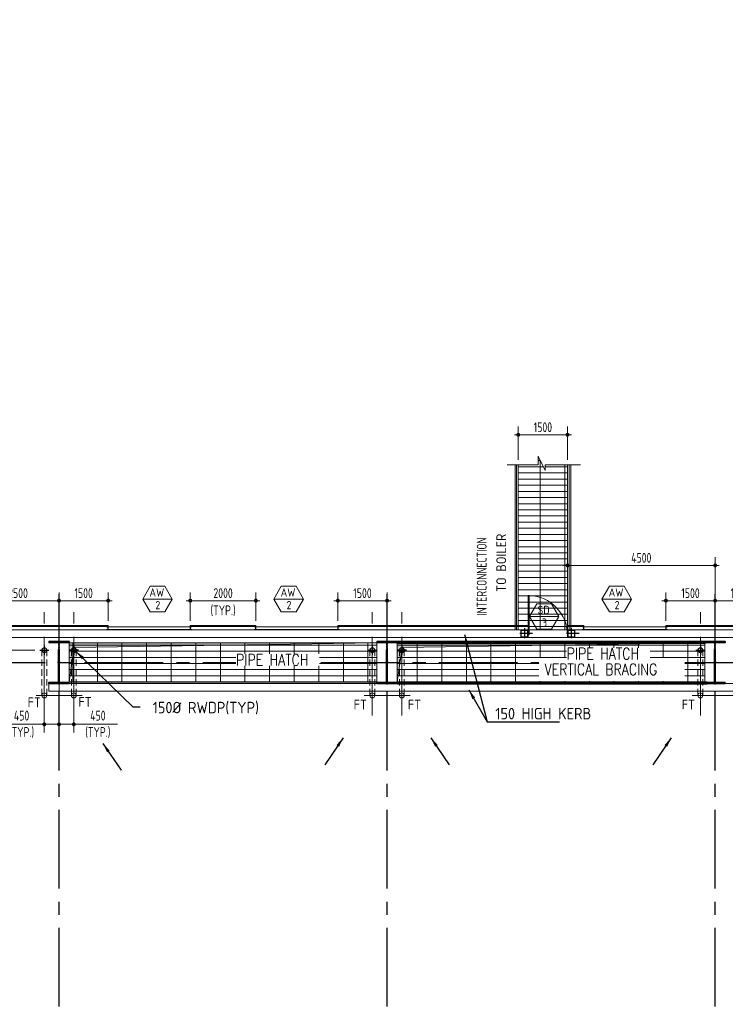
# Model space of a CAD drawing. Extents: x -287416 to 4934791, y -504132 to 1826789.
# Tile 161 of 256: x 473134 to 494643, y 190417 to 220451. Entities that reach past the tile are written whole.
import ezdxf
from ezdxf.enums import TextEntityAlignment as Align

# ---------------------------------------------------------------- set-up
doc = ezdxf.new("R2010")
doc.units = 0
doc.header["$LTSCALE"] = 800
doc.header["$MEASUREMENT"] = 0
for name, pattern in [('CENTER', [2, 1.25, -0.25, 0.25, -0.25]), ('CENTER2', [1.125, 0.75, -0.125, 0.125, -0.125]), ('DASHDOT', [1, 0.5, -0.25, 0, -0.25]), ('HIDDEN', [0.375, 0.25, -0.125])]:
    doc.linetypes.add(name, pattern=pattern)
doc.layers.get('0').update_dxf_attribs({"linetype": 'CONTINUOUS'})
doc.layers.get('DEFPOINTS').update_dxf_attribs({"linetype": 'CONTINUOUS'})
for name, color, linetype, lineweight in [('2CON', 1, 'CONTINUOUS', 13), ('2MM', 2, 'CONTINUOUS', 13), ('A-REMOVABLE GRATING', 252, 'CONTINUOUS', 9), ('A-WIN TAG', 3, 'CONTINUOUS', 13), ('CL LINE', 253, 'CONTINUOUS', 13), ('CLAD-1', 3, 'CONTINUOUS', 15), ('CONCRETE', 4, 'CONTINUOUS', 15), ('D', 2, 'CONTINUOUS', 15), ('DIM', 4, 'CONTINUOUS', 15), ('DOOR', 235, 'CONTINUOUS', 13), ('HANDRAIL', 3, 'CONTINUOUS', 15), ('LEADER', 4, 'CONTINUOUS', 15), ('PIPE OPENING HATCH', 7, 'CONTINUOUS', 13), ('STEEL', 6, 'CONTINUOUS', 15), ('STEEL-PLATFORMS', 42, 'CONTINUOUS', 15), ('T', 3, 'CONTINUOUS', 15), ('TEXT', 3, 'CONTINUOUS', 15), ('WIN', 31, 'CONTINUOUS', 13)]:
    doc.layers.add(name, color=color, linetype=linetype, lineweight=lineweight)
for name, color, linetype in [('CL', 2, 'CENTER2'), ('COL', 1, 'CENTER'), ('GRID', 8, 'CENTER'), ('RAINWATER', 2, 'CONTINUOUS'), ('STR', 2, 'CONTINUOUS')]:
    doc.layers.add(name, color=color, linetype=linetype)
doc.styles.add('nik', font='isocp.shx')
doc.styles.add('ROMANC', font='romanc')
doc.styles.add('ROMANS', font='ISO9.shx', dxfattribs={"width": 0.8})
doc.styles.add('S3', font='ROMANS1.SHX', dxfattribs={"width": 0.8})
doc.styles.get("Standard").update_dxf_attribs({"font": 'ISO9'})
doc.styles.add('VER', font='ISO9.SHX')
doc.linetypes.add('FENCELINE1', pattern='A,0.25,-0.1,[133,ltypeshp.shx,S=0.1,R=0,X=-0.1,Y=0],-0.1,1', length=1.45)
doc.dimstyles.new('barka INTERNAL DIM', dxfattribs={"dimscale": 100, "dimtxt": 3, "dimasz": 1.2, "dimexe": 2.5, "dimexo": 1.5, "dimgap": 0.8, "dimtad": 1, "dimdsep": 46, "dimtxsty": 'ROMANS', "dimblk": 'DDOT1', "dimcen": 0, "dimclrd": 256, "dimclre": 256, "dimclrt": 2, "dimadec": 0, "dimazin": 2, "dimtp": 0.1, "dimtm": 0.1, "dimtfac": 0.71, "dimtmove": 2, "dimatfit": 3, "dimlwd": -1, "dimlwe": -1, "dimarcsym": 0})
doc.dimstyles.get("Standard").update_dxf_attribs({"dimtxt": 0.18, "dimasz": 0.18, "dimexe": 0.18, "dimexo": 0.0625, "dimgap": 0.09, "dimtad": 0, "dimtih": 1, "dimtoh": 1, "dimdec": 4, "dimzin": 0, "dimdsep": 46, "dimtxsty": 'Standard', "dimcen": 0.09, "dimadec": 0, "dimazin": 0, "dimtfac": 1, "dimtdec": 4, "dimtofl": 0, "dimtmove": 0, "dimatfit": 3, "dimfxl": 1, "dimtolj": 1, "dimtzin": 0, "dimarcsym": 0})

# ---------------------------------------------------------------- blocks, each defined once
blk = doc.blocks.new('A$C14326149')
at = {"layer": 'COL'}
h = blk.add_hatch(dxfattribs=at)
h.set_pattern_fill('ANSI31', color=256, scale=100, style=0)
h.paths.add_polyline_path([(310, 640), (0, 640), (0, 600), (310, 600)])
h.paths.add_polyline_path([(0, 600), (0, 640), (-310, 640), (-310, 600)])
h.paths.add_polyline_path([(0, -640), (0, -600), (-310, -600), (-310, -640)])
h.paths.add_polyline_path([(0, -600), (0, -640), (310, -640), (310, -600)])
h.paths.add_polyline_path([(-16, 0), (0, 0), (0, 600), (-16, 600)])
h.paths.add_polyline_path([(0, 0), (16, 0), (16, 600), (0, 600)])
h.paths.add_polyline_path([(16, 0), (0, 0), (0, -600), (16, -600)])
h.paths.add_polyline_path([(-16, -600), (0, -600), (0, 0), (-16, 0)])
for p, q in [((310, 640), (-310, 640)), ((-310, 640), (-310, 600)), ((310, 640), (310, 600)), ((310, 600), (-310, 600)), ((-16, -600), (-16, 600)), ((16, -600), (16, 600)), ((-310, -600), (310, -600)), ((-310, -640), (-310, -600)), ((310, -640), (310, -600)), ((-310, -640), (310, -640))]:
    blk.add_line(p, q, dxfattribs=at)
at = {"layer": 'COL', "color": 2}
for p, q in [((0, -672), (0, 672)), ((44, 0), (-44, 0))]:
    blk.add_line(p, q, dxfattribs=at)
blk = doc.blocks.new('DDOT1')
blk.add_line((-1, 0), (1, 0))
at = {"const_width": 0.5}
blk.add_lwpolyline([(-0.25, 0, 1), (0.25, 0, 1)], format="xyb", close=True, dxfattribs=at)
blk = doc.blocks.new('*D110')
at = {"layer": 'DEFPOINTS', "color": 0, "transparency": 16777216}
for p in [(494333, 203806), (489833, 202572), (494333, 201689)]:
    blk.add_point(p, dxfattribs=at)
at = {"layer": 'DIM', "transparency": 16777216}
for p, q in [((489833, 202722), (489833, 204056)), ((494333, 201839), (494333, 204056)), ((489953, 203806), (494213, 203806))]:
    blk.add_line(p, q, dxfattribs=at)
at = {"layer": 'DIM', "transparency": 16777216, "xscale": 119.9999999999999, "yscale": 119.9999999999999, "zscale": 119.9999999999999, "rotation": 180}
blk.add_blockref('DDOT1', (489833, 203806), dxfattribs=at)
at = {"layer": 'DIM', "transparency": 16777216, "xscale": 119.9999999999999, "yscale": 119.9999999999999, "zscale": 119.9999999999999}
blk.add_blockref('DDOT1', (494333, 203806), dxfattribs=at)
at = {"layer": 'DIM', "color": 2, "transparency": 16777216, "insert": (492083, 204036), "char_height": 300, "attachment_point": 5, "style": 'ROMANS'}
blk.add_mtext('4500', dxfattribs=at)
blk = doc.blocks.new('SERVICE BUILDING-ARCH$0$dd1')
at = {"layer": 'DOOR'}
blk.add_lwpolyline([(-1000, 975), (0, 975), (0, 1000), (-1000, 1000)], close=True, dxfattribs=at)
blk.add_arc((13, 1014), 1014, 182.2093, 269.2412, dxfattribs=at)
blk = doc.blocks.new('*D377')
at = {"layer": 'DEFPOINTS', "color": 0, "transparency": 16777216}
for p in [(473883, 201050), (474333, 200670), (474333, 198957)]:
    blk.add_point(p, dxfattribs=at)
at = {"layer": 'DIM', "transparency": 16777216}
for p, q in [((473883, 200900), (473883, 198707)), ((474333, 200520), (474333, 198707)), ((474003, 198957), (474213, 198957)), ((474333, 198957), (476111, 198957))]:
    blk.add_line(p, q, dxfattribs=at)
at = {"layer": 'DIM', "transparency": 16777216, "xscale": 119.9999999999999, "yscale": 119.9999999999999, "zscale": 119.9999999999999, "rotation": 180}
blk.add_blockref('DDOT1', (473883, 198957), dxfattribs=at)
at = {"layer": 'DIM', "transparency": 16777216, "xscale": 119.9999999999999, "yscale": 119.9999999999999, "zscale": 119.9999999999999}
blk.add_blockref('DDOT1', (474333, 198957), dxfattribs=at)
at = {"layer": 'DIM', "color": 2, "transparency": 16777216, "insert": (475517, 198957), "char_height": 300, "attachment_point": 5, "style": 'ROMANS'}
blk.add_mtext('450\\P(TYP.)', dxfattribs=at)
blk = doc.blocks.new('*D378')
at = {"layer": 'DEFPOINTS', "color": 0, "transparency": 16777216}
for p in [(474783, 201050), (474333, 200670), (474333, 198957)]:
    blk.add_point(p, dxfattribs=at)
at = {"layer": 'DIM', "transparency": 16777216}
for p, q in [((474783, 200900), (474783, 198707)), ((474333, 200520), (474333, 198707)), ((474333, 198957), (472597, 198957)), ((474663, 198957), (474453, 198957))]:
    blk.add_line(p, q, dxfattribs=at)
at = {"layer": 'DIM', "transparency": 16777216, "xscale": 119.9999999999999, "yscale": 119.9999999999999, "zscale": 119.9999999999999, "rotation": 180}
blk.add_blockref('DDOT1', (474333, 198957), dxfattribs=at)
at = {"layer": 'DIM', "transparency": 16777216, "xscale": 119.9999999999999, "yscale": 119.9999999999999, "zscale": 119.9999999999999}
blk.add_blockref('DDOT1', (474783, 198957), dxfattribs=at)
at = {"layer": 'DIM', "color": 2, "transparency": 16777216, "insert": (473191, 198957), "char_height": 300, "attachment_point": 5, "style": 'ROMANS'}
blk.add_mtext('450\\P(TYP.)', dxfattribs=at)
blk = doc.blocks.new('*D379')
at = {"layer": 'DEFPOINTS', "color": 0, "transparency": 16777216}
for p in [(473743, 201219), (472036, 200839), (473743, 200839)]:
    blk.add_point(p, dxfattribs=at)
at = {"layer": 'DIM', "transparency": 16777216}
for p, q in [((472036, 201339), (472036, 201459)), ((473593, 201219), (471786, 201219)), ((472036, 201219), (472036, 200839)), ((473593, 200839), (471786, 200839)), ((472036, 200719), (472036, 199325))]:
    blk.add_line(p, q, dxfattribs=at)
at = {"layer": 'DIM', "transparency": 16777216, "xscale": 119.9999999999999, "yscale": 119.9999999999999, "zscale": 119.9999999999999}
for p, rotation in [((472036, 201219), 270), ((472036, 200839), 90)]:
    blk.add_blockref('DDOT1', p, dxfattribs=dict(at, rotation=rotation))
at = {"layer": 'DIM', "color": 2, "transparency": 16777216, "insert": (472036, 199919), "char_height": 300, "attachment_point": 5, "rotation": 90, "style": 'ROMANS'}
blk.add_mtext('380\\P(TYP.)', dxfattribs=at)
blk = doc.blocks.new('clad supp')
at = {"layer": 'STEEL'}
for p, q in [((50, 100), (0, 100)), ((0, 100), (0, 0)), ((0, 0), (50, 0))]:
    blk.add_line(p, q, dxfattribs=at)
blk.add_lwpolyline([(50, 0), (50, 9, 0.397434), (48, 11), (12, 15, -0.397434), (10, 17), (10, 83, -0.397434), (12, 85), (48, 89, 0.397434), (50, 91), (50, 100)], format="xyb", dxfattribs=at)
blk = doc.blocks.new('*D406')
at = {"layer": 'DEFPOINTS', "color": 0, "transparency": 16777216}
for p in [(471833, 202729), (471833, 201967), (474333, 201967)]:
    blk.add_point(p, dxfattribs=at)
at = {"layer": 'DIM', "transparency": 16777216}
for p, q in [((471833, 202117), (471833, 202979)), ((474333, 202117), (474333, 202979)), ((474213, 202729), (471953, 202729))]:
    blk.add_line(p, q, dxfattribs=at)
at = {"layer": 'DIM', "transparency": 16777216, "xscale": 119.9999999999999, "yscale": 119.9999999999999, "zscale": 119.9999999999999, "rotation": 180}
blk.add_blockref('DDOT1', (471833, 202729), dxfattribs=at)
at = {"layer": 'DIM', "transparency": 16777216, "xscale": 119.9999999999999, "yscale": 119.9999999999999, "zscale": 119.9999999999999}
blk.add_blockref('DDOT1', (474333, 202729), dxfattribs=at)
at = {"layer": 'DIM', "color": 2, "transparency": 16777216, "insert": (473083, 202959), "char_height": 300, "attachment_point": 5, "style": 'ROMANS'}
blk.add_mtext('2500', dxfattribs=at)
blk = doc.blocks.new('*D407')
at = {"layer": 'DEFPOINTS', "color": 0, "transparency": 16777216}
for p in [(475833, 202729), (474333, 201967), (475833, 201967)]:
    blk.add_point(p, dxfattribs=at)
at = {"layer": 'DIM', "transparency": 16777216}
for p, q in [((474333, 202117), (474333, 202979)), ((475833, 202117), (475833, 202979)), ((474453, 202729), (475713, 202729))]:
    blk.add_line(p, q, dxfattribs=at)
at = {"layer": 'DIM', "transparency": 16777216, "xscale": 119.9999999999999, "yscale": 119.9999999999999, "zscale": 119.9999999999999, "rotation": 180}
blk.add_blockref('DDOT1', (474333, 202729), dxfattribs=at)
at = {"layer": 'DIM', "transparency": 16777216, "xscale": 119.9999999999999, "yscale": 119.9999999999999, "zscale": 119.9999999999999}
blk.add_blockref('DDOT1', (475833, 202729), dxfattribs=at)
at = {"layer": 'DIM', "color": 2, "transparency": 16777216, "insert": (475083, 202959), "char_height": 300, "attachment_point": 5, "style": 'ROMANS'}
blk.add_mtext('1500', dxfattribs=at)
blk = doc.blocks.new('*D408')
at = {"layer": 'DEFPOINTS', "color": 0, "transparency": 16777216}
for p in [(484333, 202729), (482833, 201967), (484333, 201967)]:
    blk.add_point(p, dxfattribs=at)
at = {"layer": 'DIM', "transparency": 16777216}
for p, q in [((482833, 202117), (482833, 202979)), ((484333, 202117), (484333, 202979)), ((482953, 202729), (484213, 202729))]:
    blk.add_line(p, q, dxfattribs=at)
at = {"layer": 'DIM', "transparency": 16777216, "xscale": 119.9999999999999, "yscale": 119.9999999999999, "zscale": 119.9999999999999, "rotation": 180}
blk.add_blockref('DDOT1', (482833, 202729), dxfattribs=at)
at = {"layer": 'DIM', "transparency": 16777216, "xscale": 119.9999999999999, "yscale": 119.9999999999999, "zscale": 119.9999999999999}
blk.add_blockref('DDOT1', (484333, 202729), dxfattribs=at)
at = {"layer": 'DIM', "color": 2, "transparency": 16777216, "insert": (483583, 202959), "char_height": 300, "attachment_point": 5, "style": 'ROMANS'}
blk.add_mtext('1500', dxfattribs=at)
blk = doc.blocks.new('*D409')
at = {"layer": 'DEFPOINTS', "color": 0, "transparency": 16777216}
for p in [(494333, 202729), (492833, 201967), (494333, 201939)]:
    blk.add_point(p, dxfattribs=at)
at = {"layer": 'DIM', "transparency": 16777216}
for p, q in [((492833, 202117), (492833, 202979)), ((494333, 202089), (494333, 202979)), ((492953, 202729), (494213, 202729))]:
    blk.add_line(p, q, dxfattribs=at)
at = {"layer": 'DIM', "transparency": 16777216, "xscale": 119.9999999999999, "yscale": 119.9999999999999, "zscale": 119.9999999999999, "rotation": 180}
blk.add_blockref('DDOT1', (492833, 202729), dxfattribs=at)
at = {"layer": 'DIM', "transparency": 16777216, "xscale": 119.9999999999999, "yscale": 119.9999999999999, "zscale": 119.9999999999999}
blk.add_blockref('DDOT1', (494333, 202729), dxfattribs=at)
at = {"layer": 'DIM', "color": 2, "transparency": 16777216, "insert": (493583, 202959), "char_height": 300, "attachment_point": 5, "style": 'ROMANS'}
blk.add_mtext('1500', dxfattribs=at)
blk = doc.blocks.new('*D416')
at = {"layer": 'DEFPOINTS', "color": 0, "transparency": 16777216}
for p in [(494333, 202729), (494333, 201939), (495833, 201967)]:
    blk.add_point(p, dxfattribs=at)
at = {"layer": 'DIM', "transparency": 16777216}
for p, q in [((494333, 202089), (494333, 202979)), ((495833, 202117), (495833, 202979)), ((495713, 202729), (494453, 202729))]:
    blk.add_line(p, q, dxfattribs=at)
at = {"layer": 'DIM', "transparency": 16777216, "xscale": 119.9999999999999, "yscale": 119.9999999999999, "zscale": 119.9999999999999}
for p, rotation in [((494333, 202729), 180.0003700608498), ((495833, 202729), 0.0003700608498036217)]:
    blk.add_blockref('DDOT1', p, dxfattribs=dict(at, rotation=rotation))
at = {"layer": 'DIM', "color": 2, "transparency": 16777216, "insert": (495083, 202959), "char_height": 300, "attachment_point": 5, "rotation": 0.0004, "style": 'ROMANS'}
blk.add_mtext('1500', dxfattribs=at)
blk = doc.blocks.new('*D417')
at = {"layer": 'DEFPOINTS', "color": 0, "transparency": 16777216}
for p in [(478333, 202729), (478333, 201967), (480333, 201967)]:
    blk.add_point(p, dxfattribs=at)
at = {"layer": 'DIM', "transparency": 16777216}
for p, q in [((478333, 202117), (478333, 202979)), ((480333, 202117), (480333, 202979)), ((480213, 202729), (478453, 202729))]:
    blk.add_line(p, q, dxfattribs=at)
at = {"layer": 'DIM', "transparency": 16777216, "xscale": 119.9999999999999, "yscale": 119.9999999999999, "zscale": 119.9999999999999, "rotation": 180}
blk.add_blockref('DDOT1', (478333, 202729), dxfattribs=at)
at = {"layer": 'DIM', "transparency": 16777216, "xscale": 119.9999999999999, "yscale": 119.9999999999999, "zscale": 119.9999999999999}
blk.add_blockref('DDOT1', (480333, 202729), dxfattribs=at)
at = {"layer": 'DIM', "color": 2, "transparency": 16777216, "char_height": 300, "attachment_point": 5, "style": 'ROMANS'}
for s, insert in [('2000', (479333, 202959)), ('(TYP.)', (479333, 202420))]:
    blk.add_mtext(s, dxfattribs=dict(at, insert=insert))
blk = doc.blocks.new('*D434')
at = {"layer": 'DEFPOINTS', "color": 0, "transparency": 16777216}
for p in [(489833, 207789), (488333, 206876), (489833, 206876)]:
    blk.add_point(p, dxfattribs=at)
at = {"layer": 'DIM', "transparency": 16777216}
for p, q in [((488333, 207026), (488333, 208039)), ((489833, 207026), (489833, 208039)), ((488453, 207789), (489713, 207789))]:
    blk.add_line(p, q, dxfattribs=at)
at = {"layer": 'DIM', "transparency": 16777216, "xscale": 119.9999999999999, "yscale": 119.9999999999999, "zscale": 119.9999999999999, "rotation": 180}
blk.add_blockref('DDOT1', (488333, 207789), dxfattribs=at)
at = {"layer": 'DIM', "transparency": 16777216, "xscale": 119.9999999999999, "yscale": 119.9999999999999, "zscale": 119.9999999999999}
blk.add_blockref('DDOT1', (489833, 207789), dxfattribs=at)
at = {"layer": 'DIM', "color": 2, "transparency": 16777216, "insert": (489083, 208019), "char_height": 300, "attachment_point": 5, "style": 'ROMANS'}
blk.add_mtext('1500', dxfattribs=at)
blk = doc.blocks.new('A$C5FF37D36')
at = {"layer": '2MM'}
for p, q in [((0, 75), (-75, 75)), ((-75, 75), (-75, -75)), ((0, 75), (75, 75)), ((75, 75), (75, -75)), ((-75, -75), (0, -75)), ((75, -75), (0, -75))]:
    blk.add_line(p, q, dxfattribs=at)
for points in [[(0, -75), (0, -66, 0.397434), (-2, -64), (-63, -60, -0.397434), (-65, -58), (-65, 58, -0.397434), (-63, 60), (-2, 64, 0.397434), (0, 66), (0, 75)], [(0, -75), (0, -66, -0.397434), (2, -64), (63, -60, 0.397434), (65, -58), (65, 58, 0.397434), (63, 60), (2, 64, -0.397434), (0, 66), (0, 75)]]:
    blk.add_lwpolyline(points, format="xyb", dxfattribs=at)
at = {"layer": 'CL'}
for p, q in [((162, 0), (-95, 0)), ((0, 110), (0, -94))]:
    blk.add_line(p, q, dxfattribs=at)

msp = doc.modelspace()

# ---------------------------------------------------------------- hatches: boundary and pattern name
at = {"layer": 'A-REMOVABLE GRATING'}
h = msp.add_hatch(dxfattribs=at)
h.set_pattern_fill('GRATE', color=256, scale=6000, style=0)
h.paths.add_polyline_path([(489833.3, 206875.9), (489150.4, 206875.9), (489150.4, 206703.7), (488935.1, 207136.3), (488935.1, 206875.9), (488333.3, 206875.9), (488333.3, 201839.2), (488633.3, 201839.2), (489833.3, 201839.2)])
h = msp.add_hatch(dxfattribs=at)
h.set_pattern_fill('GRATE', color=256, scale=6000, style=0)
h.paths.add_polyline_path([(484023.4, 201439.2), (474643.4, 201439.2), (474643.4, 200239.2), (484023.4, 200239.2)])
h = msp.add_hatch(dxfattribs=at)
h.set_pattern_fill('GRATE', color=256, scale=6000, style=0)
h.paths.add_polyline_path([(494023.4, 201439.2), (484643.4, 201439.2), (484643.4, 200239.2), (494023.4, 200239.2)])
at = {"layer": 'PIPE OPENING HATCH'}
h = msp.add_hatch(color=5, dxfattribs=at)
h.dxf.hatch_style = 1
h.paths.add_polyline_path([(484023.4, 201439.2), (474643.4, 201439.2), (474643.4, 200239.2), (474790.7, 201297.4)])
h = msp.add_hatch(color=5, dxfattribs=at)
h.dxf.hatch_style = 1
h.paths.add_polyline_path([(484790.7, 201297.4), (494023.4, 201439.2), (484643.4, 201439.2), (484643.4, 200239.2)])

# ---------------------------------------------------------------- linework, layer by layer
at = {"layer": '2CON'}
for p, q in [((477783.3, 202778.9), (476883.3, 202778.9)), ((481783.3, 202778.9), (480883.3, 202778.9)), ((491783.3, 202778.9), (490883.3, 202778.9)), ((489572.4, 202247), (488672.4, 202247))]:
    msp.add_line(p, q, dxfattribs=at)
at = {"layer": 'A-WIN TAG'}
for points in [[(477108.3, 203168.6), (476883.3, 202778.9), (477108.3, 202389.2), (477558.3, 202389.2), (477783.3, 202778.9), (477558.3, 203168.6)], [(481108.3, 203168.6), (480883.3, 202778.9), (481108.3, 202389.2), (481558.3, 202389.2), (481783.3, 202778.9), (481558.3, 203168.6)], [(491108.3, 203168.6), (490883.3, 202778.9), (491108.3, 202389.2), (491558.3, 202389.2), (491783.3, 202778.9), (491558.3, 203168.6)], [(488897.4, 202636.7), (488672.4, 202247), (488897.4, 201857.3), (489347.4, 201857.3), (489572.4, 202247), (489347.4, 202636.7)]]:
    msp.add_lwpolyline(points, close=True, dxfattribs=at)
at = {"layer": 'CL'}
for p, q in [((473883.3, 201356.8), (473883.3, 201081.6)), ((474783.3, 201356.8), (474783.3, 201081.6)), ((483883.3, 201356.8), (483883.3, 201081.7)), ((484783.3, 201356.8), (484783.3, 201081.7)), ((493883.3, 201356.8), (493883.3, 201081.7)), ((473743.4, 201219.2), (474023.2, 201219.2)), ((474923.2, 201219.2), (474643.4, 201219.2)), ((483743.4, 201219.2), (484023.2, 201219.2)), ((484923.2, 201219.2), (484643.4, 201219.2)), ((493743.4, 201219.2), (494023.2, 201219.2))]:
    msp.add_line(p, q, dxfattribs=at)
at = {"layer": 'CL LINE', "linetype": 'CENTER2', "ltscale": 4}
for p, q in [((473883.3, 199229.5), (473883.3, 202374.8)), ((474783.3, 199229.5), (474783.3, 202374.8)), ((483883.3, 199229.5), (483883.3, 202374.8)), ((484783.3, 199229.5), (484783.3, 202374.8)), ((493883.3, 199229.5), (493883.3, 202374.8)), ((473633.3, 199839.2), (475033.3, 199839.2)), ((483633.3, 199839.2), (485033.3, 199839.2)), ((493633.3, 199839.2), (495033.3, 199839.2))]:
    msp.add_line(p, q, dxfattribs=at)
at = {"layer": 'CLAD-1'}
for p, q in [((475833.3, 201939.2), (475833.3, 201967.2)), ((478333.3, 201939.2), (478333.3, 201967.2)), ((480333.3, 201939.2), (480333.3, 201967.2)), ((482833.3, 201939.2), (482833.3, 201967.2)), ((490333.3, 201939.2), (490333.3, 201967.2)), ((492833.3, 201939.2), (492833.3, 201967.2))]:
    msp.add_line(p, q, dxfattribs=at)
at = {"layer": 'CLAD-1', "flags": 128}
for points in [[(471833.3, 201967.2), (475833.3, 201967.2)], [(471833.3, 201939.2), (475833.3, 201939.2)], [(478333.3, 201967.2), (480333.3, 201967.2)], [(478333.3, 201939.2), (480333.3, 201939.2)], [(482833.3, 201967.2), (488333.3, 201967.2)], [(482833.3, 201939.2), (488333.3, 201939.2)], [(488333.3, 201967.2), (488633.3, 201967.2)], [(488333.3, 201939.2), (488633.3, 201939.2)], [(489833.3, 201967.2), (490333.3, 201967.2)], [(489833.3, 201939.2), (490333.3, 201939.2)], [(492833.3, 201967.2), (495833.3, 201967.2)], [(492833.3, 201939.2), (495833.3, 201939.2)]]:
    msp.add_lwpolyline(points, dxfattribs=at)
at = {"layer": 'CONCRETE'}
for p, q in [((488633.3, 201609.2), (488633.3, 201839.2)), ((488633.3, 201839.2), (489833.3, 201839.2)), ((489833.3, 201839.2), (489833.3, 201609.2)), ((488633.3, 201609.2), (489833.3, 201609.2)), ((524218.3, 200199.2), (474023.3, 200199.2)), ((474023.3, 200199.2), (474023.3, 199969.2)), ((524218.3, 199969.2), (474023.3, 199969.2))]:
    msp.add_line(p, q, dxfattribs=at)
at = {"layer": 'CONCRETE', "flags": 128}
for points in [[(466833.3, 201839.2), (488633.3, 201839.2)], [(489833.3, 201839.2), (516633.3, 201839.2)], [(466833.3, 201609.2), (488633.3, 201609.2)], [(489833.3, 201609.2), (516633.3, 201609.2)]]:
    msp.add_lwpolyline(points, dxfattribs=at)
at = {"layer": 'D', "linetype": 'HIDDEN'}
for p, q in [((473808.3, 199839.2), (473808.3, 201217.7)), ((473958.3, 199839.2), (473958.3, 201217.7)), ((474708.3, 199839.2), (474708.3, 201218.7)), ((474858.3, 199839.2), (474858.3, 201218.7)), ((483808.3, 199839.2), (483808.3, 201217.7)), ((483958.3, 199839.2), (483958.3, 201217.7)), ((484708.3, 199839.2), (484708.3, 201218.7)), ((484858.3, 199839.2), (484858.3, 201218.7)), ((493808.3, 199839.2), (493808.3, 201217.7)), ((493958.3, 199839.2), (493958.3, 201217.7))]:
    msp.add_line(p, q, dxfattribs=at)
at = {"layer": 'D'}
for centre in [(473883.3, 199839.2), (474783.3, 199839.2), (483883.3, 199839.2), (484783.3, 199839.2), (493883.3, 199839.2)]:
    msp.add_circle(centre, 75, dxfattribs=at)
at = {"layer": 'GRID', "linetype": 'CENTER2', "ltscale": 4}
for p, q in [((474333.3, 157945.3), (474333.3, 202923.8)), ((484333.3, 157945.3), (484333.3, 202923.8)), ((494333.3, 157945.3), (494333.3, 202923.8)), ((457111.3, 200839.2), (559959.4, 200839.2))]:
    msp.add_line(p, q, dxfattribs=at)
at = {"layer": 'HANDRAIL', "linetype": 'FENCELINE1', "ltscale": 0.5}
for p, q in [((488283.3, 206875.9), (488283.3, 201839.2)), ((489883.3, 206875.9), (489883.3, 201839.2))]:
    msp.add_line(p, q, dxfattribs=at)
at = {"layer": 'PIPE OPENING HATCH', "color": 1}
for q in [(484643.4, 200239.2), (494023.4, 201439.2)]:
    msp.add_line((484790.7, 201297.4), q, dxfattribs=at)
for points in [[(474643.4, 201439.2), (484023.4, 201439.2), (484023.4, 200239.2), (474643.4, 200239.2)], [(484643.4, 201439.2), (494023.4, 201439.2), (494023.4, 200239.2), (484643.4, 200239.2)]]:
    msp.add_lwpolyline(points, close=True, dxfattribs=at)
msp.add_lwpolyline([(474643.4, 200239.2), (474790.7, 201297.4), (484023.4, 201439.2)], dxfattribs=at)
at = {"layer": 'RAINWATER'}
for centre in [(473883.3, 201219.2), (474783.3, 201219.2), (483883.3, 201219.2), (484783.3, 201219.2), (493883.3, 201219.2)]:
    msp.add_circle(centre, 75, dxfattribs=at)
at = {"layer": 'STEEL'}
for p, q in [((488633.3, 201967.2), (488633.3, 201839.2)), ((489833.3, 201967.2), (489833.3, 201839.2))]:
    msp.add_line(p, q, dxfattribs=at)
at = {"layer": 'STEEL-PLATFORMS'}
for p, q in [((488233.3, 206875.9), (488233.3, 201839.2)), ((488333.3, 206875.9), (488333.3, 201839.2)), ((489833.3, 206875.9), (489833.3, 201839.2)), ((489933.3, 206875.9), (489933.3, 201839.2))]:
    msp.add_line(p, q, dxfattribs=at)
at = {"layer": 'STEEL-PLATFORMS', "flags": 128}
msp.add_lwpolyline([(487997.5, 206875.9), (488935.1, 206875.9), (488935.1, 207136.3), (489150.4, 206703.7), (489150.4, 206875.9), (490225.1, 206875.9)], dxfattribs=at)
at = {"layer": 'STR', "color": 7, "linetype": 'DASHDOT', "const_width": 100}
for points in [[(484643.3, 201459.2), (494039.9, 201459.2)], [(484643.3, 200219.2), (494093.3, 200219.2)]]:
    msp.add_lwpolyline(points, dxfattribs=at)
at = {"layer": 'WIN'}
for p, q in [((478333.3, 201926.7), (475833.3, 201926.7)), ((478333.3, 201851.7), (475833.3, 201851.7)), ((480333.3, 201926.7), (482833.3, 201926.7)), ((480333.3, 201851.7), (482833.3, 201851.7)), ((490333.3, 201926.7), (492833.3, 201926.7)), ((490333.3, 201851.7), (492833.3, 201851.7))]:
    msp.add_line(p, q, dxfattribs=at)

# ---------------------------------------------------------------- block references
at = {"layer": 'CL', "ltscale": 100000, "xscale": 1.5, "yscale": 1.5, "zscale": 1.5}
for p in [(488520.8, 201726.7), (489945.8, 201726.7)]:
    msp.add_blockref('A$C5FF37D36', p, dxfattribs=at)
at = {"layer": 'COL'}
for p in [(474333.3, 200839.2), (484333.3, 200839.2), (494333.3, 200839.2)]:
    msp.add_blockref('A$C14326149', p, dxfattribs=at)
at = {"layer": 'DOOR', "xscale": -1.199999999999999, "yscale": 1.199999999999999, "zscale": 1.199999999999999, "rotation": 89.9999999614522}
msp.add_blockref('SERVICE BUILDING-ARCH$0$dd1', (489833.3, 201689.2), dxfattribs=at)
at = {"layer": 'STEEL', "xscale": -1}
for p in [(475833.3, 201839.2), (480333.3, 201839.2), (490333.3, 201839.2)]:
    msp.add_blockref('clad supp', p, dxfattribs=at)
at = {"layer": 'STEEL'}
for p in [(478333.3, 201839.2), (482833.3, 201839.2), (492833.3, 201839.2)]:
    msp.add_blockref('clad supp', p, dxfattribs=at)

# ---------------------------------------------------------------- texts
at = {"layer": 'A-WIN TAG'}
for s, p in [('AW', (477313.6, 202978.8)), ('AW', (481313.6, 202978.8)), ('AW', (491313.6, 202978.8)), ('2', (477344.9, 202593)), ('2', (481344.9, 202593)), ('2', (491344.9, 202593)), ('SD', (489102.7, 202446.9)), ('3', (489134, 202061.1))]:
    msp.add_text(s, height=250, dxfattribs=at).set_placement(p, align=Align.MIDDLE)
at = {"layer": 'T', "insert": (85934.8, 220443.5), "char_height": 400, "width": 6972.301, "attachment_point": 1, "style": 'ROMANC'}
msp.add_mtext('\\pi1400.4;ROOF OF AIR \\P\\pi629.01;WASHER ROOM AT \\P\\pi2657.6;15.5M', dxfattribs=at)
at = {"layer": 'TEXT', "style": 'VER', "width": 0.8}
msp.add_text('INTERCONNECTION', height=300, rotation=90, dxfattribs=at).set_placement((487368.2, 202269.2))
at = {"layer": 'TEXT', "style": 'VER'}
msp.add_text('TO BOILER', height=300, rotation=90, dxfattribs=at).set_placement((487963.1, 202997.6))
at = {"layer": 'TEXT', "attachment_point": 1}
for s, insert, char_height, width, style in [('\\pi941.44;DUCT SUPPORTING \\P\\pi1927.2;STRUCTURE ', (8472, 211106.7), 450, 6871.448, 'ROMANS'), ('FT', (473373, 199774.7), 300, 567.002, 'nik'), ('FT', (474920.5, 199789.4), 300, 567.002, 'nik'), ('FT', (483312.2, 199707.5), 300, 567.002, 'nik'), ('FT', (484966, 199707.5), 300, 567.002, 'nik'), ('FT', (493312.2, 199707.5), 300, 567.002, 'nik')]:
    msp.add_mtext(s, dxfattribs=dict(at, insert=insert, char_height=char_height, width=width, style=style))
at = {"layer": 'TEXT', "char_height": 350, "attachment_point": 1, "rotation": 359.99999, "style": 'nik'}
for s, insert, width in [('150%%C RWDP(TYP)', (477188.6, 199643.4), 3795.971), ('150 HIGH KERB', (487632.3, 199458.4), 3201.755)]:
    msp.add_mtext(s, dxfattribs=dict(at, insert=insert, width=width))

# ---------------------------------------------------------------- dimensions: what is measured, and where the dimension line sits
at = {"layer": 'DIM'}
for base, p1, p2, picture, middle in [((489833.3, 207788.9), (488333.3, 206875.9), (489833.3, 206875.9), '*D434', (489083.3, 208018.9)), ((494333.3, 203805.9), (489833.3, 202571.8), (494333.3, 201689.2), '*D110', (492083.3, 204035.9)), ((471833.3, 202728.9), (474333.3, 201967.2), (471833.3, 201967.2), '*D406', (473083.3, 202958.9)), ((475833.3, 202728.9), (474333.3, 201967.2), (475833.3, 201967.2), '*D407', (475083.3, 202958.9)), ((484333.3, 202728.9), (482833.3, 201967.2), (484333.3, 201967.2), '*D408', (483583.3, 202958.9)), ((494333.3, 202728.9), (492833.3, 201967.2), (494333.3, 201939.2), '*D409', (493583.3, 202958.9))]:
    dim = msp.add_linear_dim(base=base, p1=p1, p2=p2, dimstyle='barka INTERNAL DIM', override={"dimdec": 0, "dimtmove": 0}, dxfattribs=at)
    dim.commit()
    dim.dimension.update_dxf_attribs({"geometry": picture, "text_midpoint": middle})
dim = msp.add_linear_dim(base=(478333.3, 202728.9), p1=(480333.3, 201967.2), p2=(478333.3, 201967.2), text='<>\\X(TYP.)', dimstyle='barka INTERNAL DIM', override={"dimdec": 0, "dimtmove": 0}, dxfattribs=at)
dim.commit()
dim.dimension.update_dxf_attribs({"geometry": '*D417', "text_midpoint": (479333.3, 202728.9)})
dim = msp.add_linear_dim(base=(494333.3, 202728.9), p1=(495833.3, 201967.2), p2=(494333.3, 201939.2), angle=180.00037, dimstyle='barka INTERNAL DIM', override={"dimdec": 0, "dimtmove": 0}, dxfattribs=at)
dim.commit()
dim.dimension.update_dxf_attribs({"geometry": '*D416', "text_midpoint": (495083.3, 202958.9)})
for base, p1, p2, angle, picture, middle in [((472036.3, 200839.2), (473743.4, 201219.2), (473743.4, 200839.2), 90, '*D379', (472036.3, 199919.2)), ((474333.3, 198956.8), (474783.3, 201050.4), (474333.3, 200670.4), 180, '*D378', (473191, 198956.8))]:
    dim = msp.add_linear_dim(base=base, p1=p1, p2=p2, angle=angle, text='<>\\X(TYP.)', dimstyle='barka INTERNAL DIM', override={"dimdec": 0, "dimtmove": 0}, dxfattribs=at)
    dim.commit()
    dim.dimension.update_dxf_attribs({"geometry": picture, "text_midpoint": middle, "dimtype": 160})
dim = msp.add_linear_dim(base=(474333.3, 198956.8), p1=(473883.3, 201050.4), p2=(474333.3, 200670.4), text='<>\\X(TYP.)', dimstyle='barka INTERNAL DIM', override={"dimdec": 0, "dimtmove": 0}, dxfattribs=at)
dim.commit()
dim.dimension.update_dxf_attribs({"geometry": '*D377', "text_midpoint": (475516.6, 198956.8), "dimtype": 160})

# ---------------------------------------------------------------- leaders
at = {"layer": 'LEADER'}
for points in [[(474849.2, 201183.5), (476577.9, 199485.9), (476806.9, 199485.9)], [(482998.1, 198545.6), (482436.5, 197724.9)], [(485668.5, 198545.6), (486230.1, 197724.9)], [(492998.1, 198545.6), (492436.5, 197724.9)], [(475668.5, 198376.7), (476230.1, 197556)]]:
    msp.add_leader(points, dimstyle='Standard', override={"dimtxt": 350, "dimasz": 300, "dimexe": 0, "dimexo": 0, "dimgap": 100, "dimtad": 0, "dimtih": 0, "dimtoh": 0, "dimdec": 0, "dimtxsty": 'ROMANS', "dimcen": 0, "dimclrd": 9, "dimclre": 9, "dimclrt": 256, "dimtdec": 0, "dimtix": 1, "dimtofl": 1, "dimatfit": 0}, dxfattribs=at)
at = {"layer": 'TEXT'}
for points in [[(486694.1, 201694.5), (487384.4, 199031.4), (489592.2, 199031.4)], [(486827.9, 200007.3), (487384.4, 199031.4), (489592.2, 199031.4)]]:
    msp.add_leader(points, dimstyle='Standard', override={"dimtxt": 350, "dimasz": 300, "dimexe": 0, "dimexo": 0, "dimgap": 100, "dimtad": 0, "dimtih": 0, "dimtoh": 0, "dimdec": 0, "dimtxsty": 'ROMANS', "dimcen": 0, "dimclrd": 9, "dimclre": 9, "dimclrt": 256, "dimtdec": 0, "dimtix": 1, "dimtofl": 1, "dimatfit": 0}, dxfattribs=at)

# ---------------------------------------------------------------- next in the draw order: texts
at = {"layer": 'T', "char_height": 350, "attachment_point": 1, "style": 'S3', "bg_fill": 3, "bg_fill_color": 256, "bg_fill_transparency": 0}
for s, insert, width, box_fill_scale in [('PIPE HATCH', (479729.6, 201097.4), 2543.153, 1), ('VERTICAL BRACING', (489135.2, 200807.3), 4092.636, 1.5)]:
    msp.add_mtext(s, dxfattribs=dict(at, insert=insert, width=width, box_fill_scale=box_fill_scale))

# ---------------------------------------------------------------- next in the draw order: texts
at = {"layer": 'T', "insert": (489807.3, 201289.4), "char_height": 350, "width": 2543.153, "attachment_point": 1, "style": 'S3', "bg_fill": 3, "box_fill_scale": 1, "bg_fill_color": 256, "bg_fill_transparency": 0}
msp.add_mtext('PIPE HATCH', dxfattribs=at)

doc.saveas('drawing.dxf')
